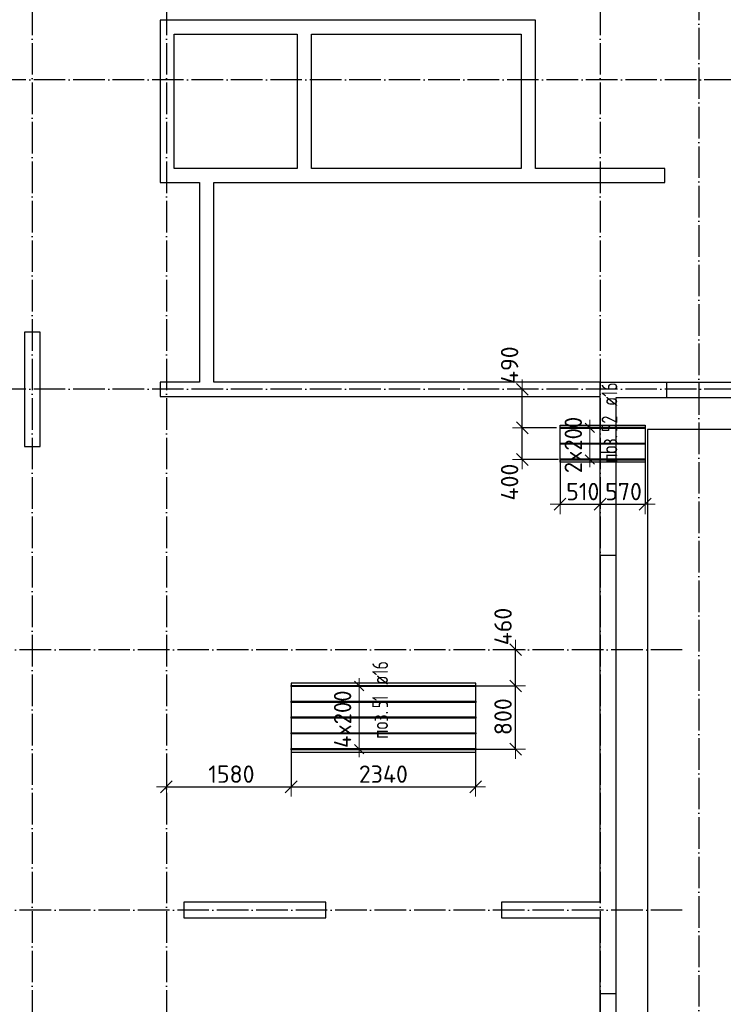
# Model space of a CAD drawing. Header units: millimetres. Extents: x -3483 to 105345, y -283423 to 72284.
# Tile 18 of 165: x 46540 to 55461, y -186094 to -173616. Entities that reach past the tile are written whole.
import ezdxf

# ---------------------------------------------------------------- set-up
doc = ezdxf.new("R2010")
doc.units = ezdxf.units.MM
doc.header["$PDMODE"] = 65
for name, pattern in [('______11', [500, 400, -50, 0, -50]), ('______2', [270, 200, -70]), ('______5', [1100, 800, -100, 100, -100])]:
    doc.linetypes.add(name, pattern=pattern)
doc.layers.add('Арм.стержн.Доп. Арм верхн.зоны Х', color=7, linetype='Continuous', lineweight=35, true_color=0x8c8cff)
doc.layers.add('Осевая линия_ общее', color=7, linetype='______5', lineweight=13, true_color=0xa0a0a0)
for name, color, linetype, lineweight in [('Колонна (1)', 7, 'Continuous', 35), ('Колонна (2)', 7, 'Continuous', 35), ('Размерная линия_ общее', 7, 'Continuous', 13), ('Стена_ общее', 7, 'Continuous', 35), ('Фундамент_ общее', 7, 'Continuous', 35)]:
    doc.layers.add(name, color=color, linetype=linetype, lineweight=lineweight)
doc.styles.add('ISOCPEUR', font='ISOCPEUR')
doc.dimstyles.new('DIMSTYLE_4', dxfattribs={"dimtxt": 220, "dimasz": 250, "dimexe": 0, "dimexo": 0, "dimgap": 110, "dimtad": 2, "dimdec": 0, "dimrnd": 5, "dimzin": 12, "dimdsep": 46, "dimtxsty": 'ISOCPEUR', "dimblk1": 'ALL_ML_STRICH', "dimblk2": 'ALL_ML_STRICH', "dimsah": 1, "dimcen": 0, "dimclrd": 7, "dimclre": 256, "dimclrt": 7, "dimadec": 0, "dimazin": 0, "dimtfac": 1, "dimtdec": 0, "dimtix": 1, "dimtmove": 2, "dimatfit": 3, "dimfxl": 0, "dimtzin": 0, "dimlwd": 0, "dimlwe": -3, "dimarcsym": 0})
doc.dimstyles.new('DIMSTYLE_5', dxfattribs={"dimtxt": 220, "dimasz": 250, "dimexe": 0, "dimexo": 0, "dimgap": 110, "dimtad": 2, "dimdec": 0, "dimrnd": 5, "dimzin": 12, "dimdsep": 46, "dimtxsty": 'ISOCPEUR', "dimblk1": 'ALL_ML_STRICH', "dimblk2": 'ALL_ML_STRICH', "dimsah": 1, "dimcen": 0, "dimclrd": 7, "dimclre": 256, "dimclrt": 7, "dimadec": 0, "dimazin": 0, "dimtfac": 1, "dimtdec": 0, "dimtix": 1, "dimtmove": 2, "dimatfit": 3, "dimfxl": 0, "dimtvp": 1.2, "dimtzin": 0, "dimlwd": 0, "dimlwe": -3, "dimarcsym": 0})

# ---------------------------------------------------------------- blocks, each defined once
blk = doc.blocks.new('СЛОЖНЫЙ_ОБЪЕКТ_4')
at = {"layer": 'Колонна (1)', "color": 9, "lineweight": -3, "true_color": 0xc7c7c7, "transparency": 33554687}
for p, q in [((48620, -184800), (48620, -185000)), ((50420, -184800), (48620, -184800)), ((50420, -185000), (50420, -184800)), ((48620, -185000), (50420, -185000))]:
    blk.add_line(p, q, dxfattribs=at)
at = {"layer": 'Колонна (2)', "color": 9, "lineweight": -3, "true_color": 0xc7c7c7, "transparency": 33554687}
for p, q in [((46600, -177575), (46600, -179025)), ((46800, -177575), (46600, -177575)), ((46800, -179025), (46800, -177575)), ((46600, -179025), (46800, -179025))]:
    blk.add_line(p, q, dxfattribs=at)
at = {"layer": 'Стена_ общее', "color": 9, "linetype": 'Continuous', "lineweight": -3, "true_color": 0xc7c7c7, "transparency": 33554687}
for p, q in [((48320, -173620), (48320, -175500)), ((48500, -173620), (48320, -173620)), ((50060, -173620), (48500, -173620)), ((50240, -173620), (50060, -173620)), ((52900, -173620), (50240, -173620)), ((53080, -173620), (52900, -173620)), ((53080, -175500), (53080, -173620)), ((48500, -175500), (48500, -173800)), ((48500, -173800), (50060, -173800)), ((50060, -173800), (50060, -175500)), ((50240, -175500), (50240, -173800)), ((50240, -173800), (52900, -173800)), ((52900, -173800), (52900, -175500)), ((48320, -175500), (48320, -175680)), ((50060, -175500), (48500, -175500)), ((52900, -175500), (50240, -175500)), ((54720, -175500), (53080, -175500)), ((54720, -175680), (54720, -175500)), ((48320, -175680), (48820, -175680)), ((48820, -175680), (48820, -178210)), ((49000, -178210), (49000, -175680)), ((49000, -175680), (50060, -175680)), ((50060, -175680), (52900, -175680)), ((52900, -175680), (53080, -175680)), ((53080, -175680), (54720, -175680)), ((48320, -178210), (48320, -178390)), ((48820, -178210), (48320, -178210)), ((53900, -178210), (49000, -178210)), ((53900, -178210), (55740, -178210)), ((53900, -178390), (53900, -178210)), ((48320, -178390), (53900, -178390)), ((53900, -178410), (53900, -178390)), ((53900, -184800), (53900, -178410)), ((54100, -178410), (54100, -188114)), ((55740, -178410), (54100, -178410)), ((52650, -184800), (52650, -185000)), ((53900, -184800), (52650, -184800)), ((52650, -185000), (53900, -185000)), ((53900, -188100), (53900, -185000))]:
    blk.add_line(p, q, dxfattribs=at)
at = {"layer": 'Стена_ общее', "color": 9, "linetype": '______2', "lineweight": -3, "true_color": 0xc7c7c7, "transparency": 33554687}
for p, q in [((54740, -178210), (54740, -178410)), ((54100, -179100), (53900, -179100)), ((53900, -180400), (54100, -180400)), ((54100, -185960), (53900, -185960))]:
    blk.add_line(p, q, dxfattribs=at)
blk = doc.blocks.new('ALL_ML_STRICH')
at = {"color": 0, "linetype": 'ByBlock', "lineweight": -2}
for p, q in [((0, -0.5), (0, 0.5)), ((-1, 0), (0.5, 0)), ((-0.3, -0.3), (0.3, 0.3))]:
    blk.add_line(p, q, dxfattribs=at)
blk = doc.blocks.new('*D496')
at = {"layer": 'DEFPOINTS', "color": 7, "linetype": 'Continuous', "lineweight": 13, "transparency": 33554687}
for p in [(53391, -179097), (53900, -179638), (53391, -179756)]:
    blk.add_point(p, dxfattribs=at)
at = {"layer": 'Размерная линия_ общее', "color": 253, "linetype": 'Continuous', "lineweight": -2, "true_color": 0xa0a0a0, "transparency": 33554687}
for p, q in [((53391, -179197), (53391, -179756)), ((53900, -179738), (53900, -179756))]:
    blk.add_line(p, q, dxfattribs=at)
at = {"layer": 'Размерная линия_ общее', "color": 7, "linetype": 'Continuous', "lineweight": -2, "transparency": 33554687}
blk.add_line((53391, -179756), (53900, -179756), dxfattribs=at)
at = {"layer": 'Размерная линия_ общее', "color": 7, "linetype": 'Continuous', "lineweight": 13, "transparency": 33554687, "xscale": 250, "yscale": 250, "zscale": 250, "rotation": 180}
blk.add_blockref('ALL_ML_STRICH', (53391, -179756), dxfattribs=at)
at = {"layer": 'Размерная линия_ общее', "color": 7, "linetype": 'Continuous', "lineweight": 13, "transparency": 33554687, "xscale": 250, "yscale": 250, "zscale": 250}
blk.add_blockref('ALL_ML_STRICH', (53900, -179756), dxfattribs=at)
at = {"layer": 'Размерная линия_ общее', "color": 7, "linetype": 'Continuous', "lineweight": 13, "transparency": 33554687, "insert": (53679, -179596), "char_height": 220, "width": 660, "attachment_point": 5, "style": 'ISOCPEUR'}
blk.add_mtext('\\A1;{510}', dxfattribs=at)
blk = doc.blocks.new('*D497')
at = {"layer": 'DEFPOINTS', "color": 7, "linetype": 'Continuous', "lineweight": 13, "transparency": 33554687}
for p in [(54470, -179121), (53900, -179638), (53900, -179756)]:
    blk.add_point(p, dxfattribs=at)
at = {"layer": 'Размерная линия_ общее', "color": 253, "linetype": 'Continuous', "lineweight": -2, "true_color": 0xa0a0a0, "transparency": 33554687}
for p, q in [((54470, -179221), (54470, -179756)), ((53900, -179738), (53900, -179756))]:
    blk.add_line(p, q, dxfattribs=at)
at = {"layer": 'Размерная линия_ общее', "color": 7, "linetype": 'Continuous', "lineweight": -2, "transparency": 33554687}
blk.add_line((53900, -179756), (54470, -179756), dxfattribs=at)
at = {"layer": 'Размерная линия_ общее', "color": 7, "linetype": 'Continuous', "lineweight": 13, "transparency": 33554687, "xscale": 250, "yscale": 250, "zscale": 250, "rotation": 180}
blk.add_blockref('ALL_ML_STRICH', (53900, -179756), dxfattribs=at)
at = {"layer": 'Размерная линия_ общее', "color": 7, "linetype": 'Continuous', "lineweight": 13, "transparency": 33554687, "xscale": 250, "yscale": 250, "zscale": 250}
blk.add_blockref('ALL_ML_STRICH', (54470, -179756), dxfattribs=at)
at = {"layer": 'Размерная линия_ общее', "color": 7, "linetype": 'Continuous', "lineweight": 13, "transparency": 33554687, "insert": (54196, -179596), "char_height": 220, "width": 660, "attachment_point": 5, "style": 'ISOCPEUR'}
blk.add_mtext('\\A1;{570}', dxfattribs=at)
blk = doc.blocks.new('*D498')
at = {"layer": 'DEFPOINTS', "color": 7, "linetype": 'Continuous', "lineweight": 13, "transparency": 33554687}
for p in [(49981, -182802), (48400, -183018), (48400, -183337)]:
    blk.add_point(p, dxfattribs=at)
at = {"layer": 'Размерная линия_ общее', "color": 253, "linetype": 'Continuous', "lineweight": -2, "true_color": 0xa0a0a0, "transparency": 33554687}
for p, q in [((49981, -182902), (49981, -183337)), ((48400, -183337), (48400, -183337))]:
    blk.add_line(p, q, dxfattribs=at)
at = {"layer": 'Размерная линия_ общее', "color": 7, "linetype": 'Continuous', "lineweight": -2, "transparency": 33554687}
blk.add_line((48400, -183337), (49981, -183337), dxfattribs=at)
at = {"layer": 'Размерная линия_ общее', "color": 7, "linetype": 'Continuous', "lineweight": 13, "transparency": 33554687, "xscale": 250, "yscale": 250, "zscale": 250, "rotation": 180}
blk.add_blockref('ALL_ML_STRICH', (48400, -183337), dxfattribs=at)
at = {"layer": 'Размерная линия_ общее', "color": 7, "linetype": 'Continuous', "lineweight": 13, "transparency": 33554687, "xscale": 250, "yscale": 250, "zscale": 250}
blk.add_blockref('ALL_ML_STRICH', (49981, -183337), dxfattribs=at)
at = {"layer": 'Размерная линия_ общее', "color": 7, "linetype": 'Continuous', "lineweight": 13, "transparency": 33554687, "insert": (49224, -183177), "char_height": 220, "width": 880, "attachment_point": 5, "style": 'ISOCPEUR'}
blk.add_mtext('\\A1;{1580}', dxfattribs=at)
blk = doc.blocks.new('*D499')
at = {"layer": 'DEFPOINTS', "color": 7, "linetype": 'Continuous', "lineweight": 13, "transparency": 33554687}
for p in [(52321, -182737), (49981, -182802), (49981, -183337)]:
    blk.add_point(p, dxfattribs=at)
at = {"layer": 'Размерная линия_ общее', "color": 253, "linetype": 'Continuous', "lineweight": -2, "true_color": 0xa0a0a0, "transparency": 33554687}
for p, q in [((49981, -182902), (49981, -183337)), ((52321, -182837), (52321, -183337))]:
    blk.add_line(p, q, dxfattribs=at)
at = {"layer": 'Размерная линия_ общее', "color": 7, "linetype": 'Continuous', "lineweight": -2, "transparency": 33554687}
blk.add_line((49981, -183337), (52321, -183337), dxfattribs=at)
at = {"layer": 'Размерная линия_ общее', "color": 7, "linetype": 'Continuous', "lineweight": 13, "transparency": 33554687, "xscale": 250, "yscale": 250, "zscale": 250, "rotation": 180}
blk.add_blockref('ALL_ML_STRICH', (49981, -183337), dxfattribs=at)
at = {"layer": 'Размерная линия_ общее', "color": 7, "linetype": 'Continuous', "lineweight": 13, "transparency": 33554687, "xscale": 250, "yscale": 250, "zscale": 250}
blk.add_blockref('ALL_ML_STRICH', (52321, -183337), dxfattribs=at)
at = {"layer": 'Размерная линия_ общее', "color": 7, "linetype": 'Continuous', "lineweight": 13, "transparency": 33554687, "insert": (51151, -183177), "char_height": 220, "width": 880, "attachment_point": 5, "style": 'ISOCPEUR'}
blk.add_mtext('\\A1;{2340}', dxfattribs=at)
blk = doc.blocks.new('*D504')
at = {"layer": 'DEFPOINTS', "color": 7, "linetype": 'Continuous', "lineweight": 13, "transparency": 33554687}
for p in [(52221, -182060), (52161, -182860), (52828, -182860)]:
    blk.add_point(p, dxfattribs=at)
at = {"layer": 'Размерная линия_ общее', "color": 253, "linetype": 'Continuous', "lineweight": -2, "true_color": 0xa0a0a0, "transparency": 33554687}
for p, q in [((52321, -182060), (52828, -182060)), ((52261, -182860), (52828, -182860))]:
    blk.add_line(p, q, dxfattribs=at)
at = {"layer": 'Размерная линия_ общее', "color": 7, "linetype": 'Continuous', "lineweight": -2, "transparency": 33554687}
blk.add_line((52828, -182860), (52828, -182060), dxfattribs=at)
at = {"layer": 'Размерная линия_ общее', "color": 7, "linetype": 'Continuous', "lineweight": 13, "transparency": 33554687, "xscale": 250, "yscale": 250, "zscale": 250}
for p, rotation in [((52828, -182060), 90), ((52828, -182860), 270)]:
    blk.add_blockref('ALL_ML_STRICH', p, dxfattribs=dict(at, rotation=rotation))
at = {"layer": 'Размерная линия_ общее', "color": 7, "linetype": 'Continuous', "lineweight": 13, "transparency": 33554687, "insert": (52668, -182449), "char_height": 220, "width": 660, "attachment_point": 5, "rotation": 90, "style": 'ISOCPEUR'}
blk.add_mtext('\\A1;{800}', dxfattribs=at)
blk = doc.blocks.new('*D505')
at = {"layer": 'DEFPOINTS', "color": 7, "linetype": 'Continuous', "lineweight": 13, "transparency": 33554687}
for p in [(52811, -181600), (52221, -182060), (52828, -182060)]:
    blk.add_point(p, dxfattribs=at)
at = {"layer": 'Размерная линия_ общее', "color": 253, "linetype": 'Continuous', "lineweight": -2, "true_color": 0xa0a0a0, "transparency": 33554687}
for p, q in [((52828, -181600), (52828, -181600)), ((52321, -182060), (52828, -182060))]:
    blk.add_line(p, q, dxfattribs=at)
at = {"layer": 'Размерная линия_ общее', "color": 7, "linetype": 'Continuous', "lineweight": -2, "transparency": 33554687}
blk.add_line((52828, -182060), (52828, -181600), dxfattribs=at)
at = {"layer": 'Размерная линия_ общее', "color": 7, "linetype": 'Continuous', "lineweight": 13, "transparency": 33554687, "xscale": 250, "yscale": 250, "zscale": 250}
for p, rotation in [((52828, -181600), 90), ((52828, -182060), 270)]:
    blk.add_blockref('ALL_ML_STRICH', p, dxfattribs=dict(at, rotation=rotation))
at = {"layer": 'Размерная линия_ общее', "color": 7, "linetype": 'Continuous', "lineweight": 13, "transparency": 33554687, "insert": (52668, -181306), "char_height": 220, "width": 660, "attachment_point": 5, "rotation": 90, "style": 'ISOCPEUR'}
blk.add_mtext('\\A1;{460}', dxfattribs=at)
blk = doc.blocks.new('*D506')
at = {"layer": 'DEFPOINTS', "color": 7, "linetype": 'Continuous', "lineweight": 13, "transparency": 33554687}
for p in [(53446, -178789), (52912, -179189), (53470, -179189)]:
    blk.add_point(p, dxfattribs=at)
at = {"layer": 'Размерная линия_ общее', "color": 253, "linetype": 'Continuous', "lineweight": -2, "true_color": 0xa0a0a0, "transparency": 33554687}
for p, q in [((53346, -178789), (52912, -178789)), ((53370, -179189), (52912, -179189))]:
    blk.add_line(p, q, dxfattribs=at)
at = {"layer": 'Размерная линия_ общее', "color": 7, "linetype": 'Continuous', "lineweight": -2, "transparency": 33554687}
blk.add_line((52912, -179189), (52912, -178789), dxfattribs=at)
at = {"layer": 'Размерная линия_ общее', "color": 7, "linetype": 'Continuous', "lineweight": 13, "transparency": 33554687, "xscale": 250, "yscale": 250, "zscale": 250}
for p, rotation in [((52912, -178789), 90), ((52912, -179189), 270)]:
    blk.add_blockref('ALL_ML_STRICH', p, dxfattribs=dict(at, rotation=rotation))
at = {"layer": 'Размерная линия_ общее', "color": 7, "linetype": 'Continuous', "lineweight": 13, "transparency": 33554687, "insert": (52751, -179476), "char_height": 220, "width": 660, "attachment_point": 5, "rotation": 90, "style": 'ISOCPEUR'}
blk.add_mtext('\\A1;{400}', dxfattribs=at)
blk = doc.blocks.new('*D507')
at = {"layer": 'DEFPOINTS', "color": 7, "linetype": 'Continuous', "lineweight": 13, "transparency": 33554687}
for p in [(52963, -178300), (52912, -178789), (53446, -178789)]:
    blk.add_point(p, dxfattribs=at)
at = {"layer": 'Размерная линия_ общее', "color": 253, "linetype": 'Continuous', "lineweight": -2, "true_color": 0xa0a0a0, "transparency": 33554687}
for p, q in [((52912, -178300), (52912, -178300)), ((53346, -178789), (52912, -178789))]:
    blk.add_line(p, q, dxfattribs=at)
at = {"layer": 'Размерная линия_ общее', "color": 7, "linetype": 'Continuous', "lineweight": -2, "transparency": 33554687}
blk.add_line((52912, -178789), (52912, -178300), dxfattribs=at)
at = {"layer": 'Размерная линия_ общее', "color": 7, "linetype": 'Continuous', "lineweight": 13, "transparency": 33554687, "xscale": 250, "yscale": 250, "zscale": 250}
for p, rotation in [((52912, -178300), 90), ((52912, -178789), 270)]:
    blk.add_blockref('ALL_ML_STRICH', p, dxfattribs=dict(at, rotation=rotation))
at = {"layer": 'Размерная линия_ общее', "color": 7, "linetype": 'Continuous', "lineweight": 13, "transparency": 33554687, "insert": (52751, -177995), "char_height": 220, "width": 660, "attachment_point": 5, "rotation": 90, "style": 'ISOCPEUR'}
blk.add_mtext('\\A1;{490}', dxfattribs=at)

msp = doc.modelspace()

# ---------------------------------------------------------------- linework, layer by layer
at = {"layer": 'Арм.стержн.Доп. Арм верхн.зоны Х', "color": 253, "linetype": 'Continuous', "lineweight": -3, "true_color": 0xa0a0a0, "transparency": 33554687}
for p, q in [((53768.8, -178788.8), (53668.8, -178788.8)), ((53768.8, -178788.8), (53868.8, -178788.8)), ((53768.8, -179188.8), (53668.8, -179188.8)), ((53768.8, -179188.8), (53868.8, -179188.8)), ((50843.8, -182060.2), (50743.8, -182060.2)), ((50843.8, -182060.2), (50943.8, -182060.2)), ((50843.8, -182860.2), (50743.8, -182860.2)), ((50843.8, -182860.2), (50943.8, -182860.2))]:
    msp.add_line(p, q, dxfattribs=at)
at = {"layer": 'Арм.стержн.Доп. Арм верхн.зоны Х', "color": 7, "linetype": 'Continuous', "lineweight": 25, "transparency": 33554687}
for p, q in [((53828.8, -178848.8), (53708.8, -178728.8)), ((53828.8, -179248.8), (53708.8, -179128.8)), ((50903.8, -182120.2), (50783.8, -182000.2)), ((50903.8, -182920.2), (50783.8, -182800.2))]:
    msp.add_line(p, q, dxfattribs=at)
at = {"layer": 'Арм.стержн.Доп. Арм верхн.зоны Х', "color": 7, "linetype": 'Continuous', "lineweight": 13, "transparency": 33554687}
for p, q in [((53768.8, -178788.8), (53768.8, -178688.8)), ((53768.8, -179188.8), (53768.8, -178788.8)), ((53768.8, -179188.8), (53768.8, -179288.8)), ((50843.8, -182060.2), (50843.8, -181960.2)), ((50843.8, -182860.2), (50843.8, -182060.2)), ((50843.8, -182860.2), (50843.8, -182960.2))]:
    msp.add_line(p, q, dxfattribs=at)
at = {"layer": 'Арм.стержн.Доп. Арм верхн.зоны Х', "color": 52, "linetype": 'Continuous', "lineweight": 25, "transparency": 33554687}
for points in [[(54470, -179224.8), (53391.4, -179224.8), (53391.4, -178752.8), (54470, -178752.8), (54470, -179224.8)], [(49981.1, -182898.2), (52321.1, -182898.2), (52321.1, -182022.2), (49981.1, -182022.2), (49981.1, -182898.2)]]:
    msp.add_lwpolyline(points, dxfattribs=at)
at = {"layer": 'Арм.стержн.Доп. Арм верхн.зоны Х', "color": 7, "linetype": 'Continuous', "lineweight": 25, "transparency": 33554687}
for points in [[(54470, -178796.8), (53391.4, -178796.8), (53391.4, -178780.8), (54470, -178780.8), (54470, -178796.8)], [(54470, -178996.8), (53391.4, -178996.8), (53391.4, -178980.8), (54470, -178980.8), (54470, -178996.8)], [(54470, -179196.8), (53391.4, -179196.8), (53391.4, -179180.8), (54470, -179180.8), (54470, -179196.8)], [(52321.1, -182068.2), (49981.1, -182068.2), (49981.1, -182052.2), (52321.1, -182052.2), (52321.1, -182068.2)], [(52321.1, -182268.2), (49981.1, -182268.2), (49981.1, -182252.2), (52321.1, -182252.2), (52321.1, -182268.2)], [(52321.1, -182468.2), (49981.1, -182468.2), (49981.1, -182452.2), (52321.1, -182452.2), (52321.1, -182468.2)], [(52321.1, -182668.2), (49981.1, -182668.2), (49981.1, -182652.2), (52321.1, -182652.2), (52321.1, -182668.2)], [(52321.1, -182868.2), (49981.1, -182868.2), (49981.1, -182852.2), (52321.1, -182852.2), (52321.1, -182868.2)]]:
    msp.add_lwpolyline(points, dxfattribs=at)
at = {"layer": 'Осевая линия_ общее', "color": 253, "linetype": '______11', "lineweight": -3, "true_color": 0xa0a0a0, "transparency": 33554687}
for p, q in [((46700, -163410), (46700, -212827.9)), ((48400, -163410), (48400, -212827.9)), ((53900, -163410), (53900, -212827.9)), ((55150, -169220), (55150, -212827.9)), ((56620, -174380), (37142.2, -174380)), ((56620, -178300), (37142.2, -178300)), ((54940, -181600), (37142.2, -181600)), ((54940, -184900), (37142.2, -184900))]:
    msp.add_line(p, q, dxfattribs=at)
at = {"layer": 'Фундамент_ общее', "color": 7, "lineweight": 25, "transparency": 33554687}
for p, q in [((54500, -178810), (54500, -187948)), ((56340, -178810), (54500, -178810))]:
    msp.add_line(p, q, dxfattribs=at)
at = {"layer": 'Фундамент_ общее', "color": 7, "linetype": 'Continuous', "lineweight": 25, "transparency": 33554687}
for p, q in [((54500, -178810), (54500, -187948)), ((56340, -178810), (54500, -178810))]:
    msp.add_line(p, q, dxfattribs=at)

# ---------------------------------------------------------------- block references
at = {"layer": 'Стена_ общее', "color": 9, "linetype": 'Continuous', "lineweight": -3, "true_color": 0xc7c7c7, "transparency": 33554687}
msp.add_blockref('СЛОЖНЫЙ_ОБЪЕКТ_4', (0, 0), dxfattribs=at)

# ---------------------------------------------------------------- texts
at = {"layer": 'Арм.стержн.Доп. Арм верхн.зоны Х', "color": 7, "linetype": 'Continuous', "lineweight": 25, "transparency": 33554687, "char_height": 200, "attachment_point": 7, "rotation": 90, "style": 'ISOCPEUR'}
for s, insert, width in [('\\W0.74; ø16 ', (54117.2, -178606.7), 624.254), ('\\W0.73;52', (54117.2, -178840.1), 306.007), ('\\W0.77;поз.', (54117.2, -179231.7), 468.039), ('\\W0.74; ø16 ', (51210, -182138.2), 624.254), ('\\W0.62;51', (51210, -182338.2), 262.378), ('\\W0.77;поз.', (51210, -182729.9), 468.039)]:
    msp.add_mtext(s, dxfattribs=dict(at, insert=insert, width=width))
at = {"layer": 'Арм.стержн.Доп. Арм верхн.зоны Х', "color": 7, "linetype": 'Continuous', "lineweight": 13, "transparency": 33554687, "char_height": 220, "attachment_point": 7, "rotation": 90, "style": 'ISOCPEUR'}
for s, insert, width in [('\\W0.95;2x200', (53668.8, -179362.8), 873.359), ('\\W0.95;4x200', (50743.8, -182845.2), 895.564)]:
    msp.add_mtext(s, dxfattribs=dict(at, insert=insert, width=width))

# ---------------------------------------------------------------- dimensions: what is measured, and where the dimension line sits
at = {"layer": 'Размерная линия_ общее', "color": 7, "linetype": 'Continuous', "lineweight": 13, "transparency": 33554687}
for base, p1, p2, dimstyle, picture, middle in [((52911.5, -178300), (53345.9, -178788.8), (52911.5, -178300), 'DIMSTYLE_5', '*D507', (52751.3, -177995.2)), ((52911.5, -178788.8), (53370.3, -179188.8), (53345.9, -178788.8), 'DIMSTYLE_5', '*D506', (52751.2, -179476)), ((52827.9, -181600), (52321.4, -182060.2), (52827.9, -181600), 'DIMSTYLE_5', '*D505', (52668.2, -181306.2)), ((52827.9, -182060.2), (52260.7, -182860.2), (52321.4, -182060.2), 'DIMSTYLE_4', '*D504', (52667.9, -182449.2))]:
    dim = msp.add_linear_dim(base=base, p1=p1, p2=p2, angle=90, dimstyle=dimstyle, override={"dimpost": '<>', "dimclrd": 7, "dimclre": 253, "dimclrt": 7, "dimlwd": 0, "dimlwe": 65533}, dxfattribs=at)
    dim.commit()
    dim.dimension.update_dxf_attribs({"geometry": picture, "text_midpoint": middle, "dimtype": 160})
for base, p1, p2, dimstyle, picture, middle in [((53900, -179755.7), (53391.4, -179197.2), (53900, -179737.9), 'DIMSTYLE_5', '*D496', (53678.7, -179595.7)), ((54470, -179755.7), (53900, -179737.9), (54470, -179220.8), 'DIMSTYLE_5', '*D497', (54196, -179595.7)), ((52321.1, -183336.7), (49981.1, -182901.6), (52321.1, -182836.6), 'DIMSTYLE_4', '*D499', (51151.1, -183176.7)), ((49981.1, -183336.7), (48400, -183336.7), (49981.1, -182901.6), 'DIMSTYLE_4', '*D498', (49223.6, -183176.7))]:
    dim = msp.add_linear_dim(base=base, p1=p1, p2=p2, dimstyle=dimstyle, override={"dimpost": '<>', "dimclrd": 7, "dimclre": 253, "dimclrt": 7, "dimlwd": 0, "dimlwe": 65533}, dxfattribs=at)
    dim.commit()
    dim.dimension.update_dxf_attribs({"geometry": picture, "text_midpoint": middle, "dimtype": 160})

doc.saveas('drawing.dxf')
